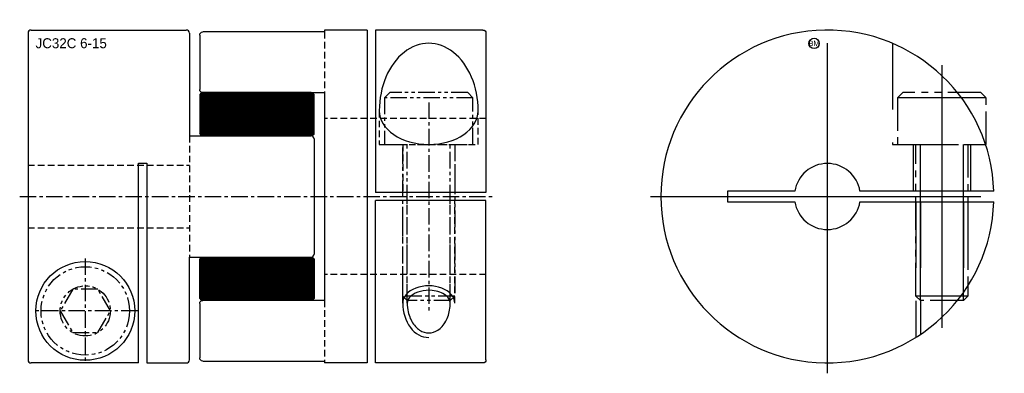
# Model space of a CAD drawing. Extents: x -16.3 to 78.3, y -17 to 17.
import ezdxf
from ezdxf.enums import TextEntityAlignment as Align

# ---------------------------------------------------------------- set-up
doc = ezdxf.new("R2010")
doc.units = 0
doc.header["$MEASUREMENT"] = 0
for name, pattern in [('CENTER', [50.8, 31.75, -6.35, 6.35, -6.35]), ('HIDDEN', [9.525, 6.35, -3.175]), ('PHANTOM', [63.5, 31.75, -6.35, 6.35, -6.35, 6.35, -6.35])]:
    doc.linetypes.add(name, pattern=pattern)
doc.layers.get('0').update_dxf_attribs({"linetype": 'CONTINUOUS'})
for name, color, linetype in [('BOM', 6, 'CONTINUOUS'), ('CENTER', 1, 'CENTER'), ('HIDDEN', 2, 'HIDDEN'), ('PHANTOM', 6, 'PHANTOM'), ('THIN', 3, 'CONTINUOUS')]:
    doc.layers.add(name, color=color, linetype=linetype)

# ---------------------------------------------------------------- blocks, each defined once
blk = doc.blocks.new('MCLBM2')
blk.add_circle((0, 0), 0.5)
blk.add_text('BM', height=0.5).set_placement((0, 0), align=Align.MIDDLE)
at = {"flags": 1}
for tag, p in [('NAME', (0, -1)), ('ENAME', (0, -2)), ('SPEC', (0, -3)), ('MATERIAL', (0, -4)), ('QTY', (0, -5)), ('WEIGHT', (0, -6)), ('PRICE', (0, -7)), ('REMARK', (0, -8)), ('USER1', (0, -9)), ('USER2', (0, -10)), ('USER3', (0, -11)), ('USER4', (0, -12)), ('USER5', (0, -13)), ('USER6', (0, -14))]:
    blk.add_attdef(tag, p, '', height=0.5, dxfattribs=at)

msp = doc.modelspace()

# ---------------------------------------------------------------- hatches: boundary and pattern name
at = {"layer": 'THIN'}
h = msp.add_hatch(dxfattribs=at)
h.set_pattern_fill('ANSI37', color=256, scale=0.1, style=0)
h.set_pattern_definition([(45, (1.919458, 1.035035), (-0.008838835, 0.008838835), []), (135, (1.919458, 1.035035), (-0.008838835, -0.008838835), [])])
edge = h.paths.add_edge_path()
edge.add_line((1.3, 5.83), (11.7, 5.83))
edge.add_arc((11.7, 6.13), 0.3, 270, 360)
edge.add_line((12, 6.13), (12, 9.689))
edge.add_arc((11.7, 9.689), 0.3, 0, 90)
edge.add_line((11.7, 9.989), (1.3, 9.989))
edge.add_arc((1.3, 9.689), 0.3, 90, 180)
edge.add_line((1, 9.689), (1, 6.13))
edge.add_arc((1.3, 6.13), 0.3, 180, 270)
at = {"layer": 'THIN', "extrusion": (-2.99932e-32, -1.22461e-16, -1)}
h = msp.add_hatch(dxfattribs=at)
h.set_pattern_fill('ANSI37', color=256, scale=0.1, angle=180, style=0)
h.set_pattern_definition([(225, (-1.919458, -1.035035), (0.008838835, -0.008838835), []), (315, (-1.919458, -1.035035), (0.008838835, 0.008838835), [])])
edge = h.paths.add_edge_path()
edge.add_line((-1.3, -5.83), (-11.7, -5.83))
edge.add_arc((-11.7, -6.13), 0.3, 450, 540)
edge.add_line((-12, -6.13), (-12, -9.689))
edge.add_arc((-11.7, -9.689), 0.3, 180, 270)
edge.add_line((-11.7, -9.989), (-1.3, -9.989))
edge.add_arc((-1.3, -9.689), 0.3, 270, 360)
edge.add_line((-1, -9.689), (-1, -6.13))
edge.add_arc((-1.3, -6.13), 0.3, 360, 450)

# ---------------------------------------------------------------- linework, layer by layer
at = {"ltscale": 0.1}
for p, q in [((-15.5, 15.7), (-15.5, -15.7)), ((-15.2, 16), (-0.3, 16)), ((0, 15.7), (0, 5.83)), ((0, 5.83), (11.7, 5.83)), ((12, 5.53), (12, -5.53)), ((-4.9, -16), (-4.9, 3.2)), ((-4.9, 3.2), (-4.1, 3.2)), ((-4.1, 3.2), (-4.1, -16)), ((0, -5.83), (11.7, -5.83)), ((0, -15.7), (0, -5.83)), ((-4.9, -16), (-15.2, -16)), ((-4.1, -16), (-0.3, -16))]:
    msp.add_line(p, q, dxfattribs=at)
at = {"ltscale": 0.1, "extrusion": (1.22461e-16, -2.99932e-32, -1)}
for p, q in [((1, 15.519), (1, 10.289)), ((13, 15.819), (1.3, 15.819)), ((17.1, 16), (13, 16)), ((13, 16), (13, 15.819)), ((17.1, 16), (17.1, -16)), ((28.2, 16), (17.9, 16)), ((17.9, 16), (17.9, 0.4)), ((28.5, 15.7), (28.5, 0.4)), ((1.3, 9.989), (13, 9.989)), ((13, 9.989), (13, -9.989)), ((28.5, 0.4), (17.9, 0.4)), ((28.5, -0.4), (17.9, -0.4)), ((17.9, -16), (17.9, -0.4)), ((28.5, -15.7), (28.5, -0.4)), ((1, -10.289), (1, -15.519)), ((13, -9.989), (1.3, -9.989)), ((1.3, -15.819), (13, -15.819)), ((13, -15.819), (13, -16)), ((17.1, -16), (13, -16)), ((28.2, -16), (17.9, -16))]:
    msp.add_line(p, q, dxfattribs=at)
for p, q in [((77.292, 0.51), (64.434, 0.51)), ((64.434, -0.51), (77.292, -0.51))]:
    msp.add_line(p, q)
at = {"ltscale": 0.1}
msp.add_lwpolyline([(1.3, 5.83), (11.7, 5.83, 0.414214), (12, 6.13), (12, 9.689, 0.414214), (11.7, 9.989), (1.3, 9.989, 0.414214), (1, 9.689), (1, 6.13, 0.414214)], format="xyb", close=True, dxfattribs=at)
msp.add_lwpolyline([(58.166, 0.51), (51.712, 0.51), (51.712, -0.51), (58.166, -0.51)])
at = {"ltscale": 0.1, "extrusion": (-2.99932e-32, -1.22461e-16, -1)}
msp.add_lwpolyline([(-1.3, -5.83), (-11.7, -5.83, 0.414214), (-12, -6.13), (-12, -9.689, 0.414214), (-11.7, -9.989), (-1.3, -9.989, 0.414214), (-1, -9.689), (-1, -6.13, 0.414214)], format="xyb", close=True, dxfattribs=at)
at = {"ltscale": 0.1}
msp.add_circle((-10, -11), 4.75, dxfattribs=at)
for centre, start, end in [((-15.2, 15.7), 90, 180), ((-0.3, 15.7), 0, 90), ((11.7, 5.53), 0, 90), ((11.7, -5.53), 270, 0), ((-15.2, -15.7), 180, 270), ((-0.3, -15.7), 270, 0)]:
    msp.add_arc(centre, 0.3, start, end, dxfattribs=at)
at = {"ltscale": 0.1, "extrusion": (1.22461e-16, -2.99932e-32, -1)}
for centre, start, end in [((-1.3, 15.519), 0, 90), ((-28.2, 15.7), 90, 180), ((-1.3, 10.289), 270, 0), ((-1.3, -10.289), 0, 90), ((-1.3, -15.519), 270, 0), ((-28.2, -15.7), 180, 270)]:
    msp.add_arc(centre, 0.3, start, end, dxfattribs=at)
for radius, start, end in [(16, 1.82661, 358.17339), (3.175, 9.24346, 170.75654), (3.175, 189.24346, 350.75654)]:
    msp.add_arc((61.3, 0), radius, start, end)
at = {"ltscale": 0.1}
for major_axis, ratio, start_param, end_param in [((0, 6.486), 0.732362, 4.712389, 7.853982), ((4.75, 0), 0.682723, 3.141593, 6.283185)]:
    msp.add_ellipse((23, 8.243), major_axis=major_axis, ratio=ratio, start_param=start_param, end_param=end_param, dxfattribs=at)
for points, knots in [([(25.067, -10.244), (25.067, -10.125), (25.036, -10.004), (24.895, -9.753), (24.783, -9.624), (24.476, -9.388), (24.281, -9.281), (23.835, -9.119), (23.584, -9.062), (22.945, -8.999), (22.548, -9.03), (21.843, -9.213), (21.538, -9.366), (21.163, -9.676), (21.055, -9.821), (20.952, -10.056), (20.933, -10.15), (20.933, -10.244)], [0, 0, 0, 0, 0.355811, 0.355811, 0.711622, 0.711622, 1.067433, 1.067433, 1.423243, 1.423243, 1.944891, 1.944891, 2.466538, 2.466538, 2.861213, 2.861213, 3.141593, 3.141593, 3.141593, 3.141593]), ([(20.933, -10.244), (20.933, -10.532), (20.965, -10.82), (21.126, -11.537), (21.305, -11.943), (21.764, -12.588), (22.044, -12.827), (22.627, -13.107), (22.93, -13.152), (23.528, -13.057), (23.826, -12.915), (24.366, -12.441), (24.604, -12.109), (24.944, -11.318), (25.046, -10.862), (25.066, -10.347), (25.067, -10.295), (25.067, -10.244)], [1.570796, 1.570796, 1.570796, 1.570796, 1.860533, 1.860533, 2.327208, 2.327208, 2.793882, 2.793882, 3.260557, 3.260557, 3.727231, 3.727231, 4.193906, 4.193906, 4.66058, 4.66058, 4.712389, 4.712389, 4.712389, 4.712389])]:
    msp.add_open_spline(points, degree=3, knots=knots, dxfattribs=at)
at = {"layer": 'CENTER'}
for p, q in [((61.3, -17), (61.3, 17)), ((72.3, 12.619), (72.3, -12.619)), ((44.3, 0), (78.3, 0))]:
    msp.add_line(p, q, dxfattribs=at)
at = {"layer": 'CENTER', "ltscale": 0.05}
for p, q in [((23, 9.043), (23, -11.044)), ((-16.3, 0), (29.3, 0)), ((-10, -5.95), (-10, -16.05)), ((-4.95, -11), (-15.05, -11))]:
    msp.add_line(p, q, dxfattribs=at)
at = {"layer": 'HIDDEN', "ltscale": 0.1, "extrusion": (1.22461e-16, -2.99932e-32, -1)}
for p, q in [((13, 15.819), (13, 9.989)), ((13, -9.989), (13, -15.819))]:
    msp.add_line(p, q, dxfattribs=at)
at = {"layer": 'HIDDEN', "ltscale": 0.1}
for p, q in [((18.25, 8.243), (18.25, 5)), ((27.75, 5), (27.75, 8.243)), ((28.5, 7.5), (13, 7.5)), ((0, 5.83), (0, -5.83)), ((18.25, 5), (27.75, 5)), ((20.5, 5), (20.5, 0.4)), ((25.5, 5), (25.5, 0.4)), ((-15.5, 3), (0, 3)), ((20.5, -10.244), (20.5, -0.4)), ((20.933, -10.244), (20.933, -0.4)), ((25.067, -10.244), (25.067, -0.4)), ((25.5, -10.244), (25.5, -0.4))]:
    msp.add_line(p, q, dxfattribs=at)
at = {"layer": 'HIDDEN'}
for p, q in [((69.55, 5), (69.55, 0.51)), ((75.05, 5), (75.05, 0.51)), ((69.8, -0.51), (69.8, -13.555)), ((70.233, -0.51), (70.233, -13.274)), ((74.367, -0.51), (74.367, -9.233)), ((74.8, -0.51), (74.8, -8.588))]:
    msp.add_line(p, q, dxfattribs=at)
at = {"layer": 'HIDDEN', "ltscale": 0.1, "extrusion": (-2.99932e-32, -1.22461e-16, -1)}
for p, q in [((-15.5, -3), (0, -3)), ((28.5, -7.5), (13, -7.5))]:
    msp.add_line(p, q, dxfattribs=at)
at = {"layer": 'HIDDEN'}
msp.add_lwpolyline([(67.55, 14.729), (67.55, 5), (76.499, 5)], dxfattribs=at)
at = {"layer": 'PHANTOM', "ltscale": 0.05}
for p, q in [((27.25, 9.5), (18.75, 9.5)), ((20.933, -10), (20.933, 5)), ((25.067, -10), (25.067, 5)), ((25.5, -9.567), (20.5, -9.567))]:
    msp.add_line(p, q, dxfattribs=at)
at = {"layer": 'PHANTOM'}
for p, q in [((76.55, 9.5), (68.05, 9.5)), ((70.233, -10), (70.233, 5)), ((74.367, -10), (74.367, 5)), ((74.8, -9.567), (69.8, -9.567))]:
    msp.add_line(p, q, dxfattribs=at)
at = {"layer": 'PHANTOM', "ltscale": 0.05}
for points in [[(27.25, 5), (27.25, 9.5), (26.75, 10), (19.25, 10), (18.75, 9.5), (18.75, 5)], [(-7.59, -11), (-8.795, -8.913), (-11.205, -8.913), (-12.41, -11), (-11.205, -13.087), (-8.795, -13.087)]]:
    msp.add_lwpolyline(points, close=True, dxfattribs=at)
at = {"layer": 'PHANTOM', "ltscale": 0.1}
msp.add_lwpolyline([(76.55, 5), (76.55, 9.5), (76.05, 10), (68.55, 10), (68.05, 9.5), (68.05, 5)], close=True, dxfattribs=at)
at = {"layer": 'PHANTOM', "ltscale": 0.05}
msp.add_lwpolyline([(25.5, 5), (25.5, -9.567), (25.067, -10), (20.933, -10), (20.5, -9.567), (20.5, 5)], dxfattribs=at)
at = {"layer": 'PHANTOM', "ltscale": 0.1}
msp.add_lwpolyline([(74.8, 5), (74.8, -9.567), (74.367, -10), (70.233, -10), (69.8, -9.567), (69.8, 5)], dxfattribs=at)
at = {"layer": 'PHANTOM', "ltscale": 0.05}
for radius in [4.25, 2.41]:
    msp.add_circle((-10, -11), radius, dxfattribs=at)
at = {"layer": 'THIN', "ltscale": 0.1}
for major_axis, ratio, start_param in [((2.5, 0), 0.662355, 0), ((0, 3.312), 0.754883, 1.570796)]:
    msp.add_ellipse((23, -10.244), major_axis=major_axis, ratio=ratio, start_param=start_param, end_param=3.141593, dxfattribs=at)

# ---------------------------------------------------------------- block references
at = {"layer": 'BOM'}
msp.add_blockref('MCLBM2', (60.02, 14.72), dxfattribs=at)

# ---------------------------------------------------------------- texts
msp.add_text('JC32C 6-15', height=0.96).set_placement((-14.776, 14.256))

doc.saveas('drawing.dxf')
